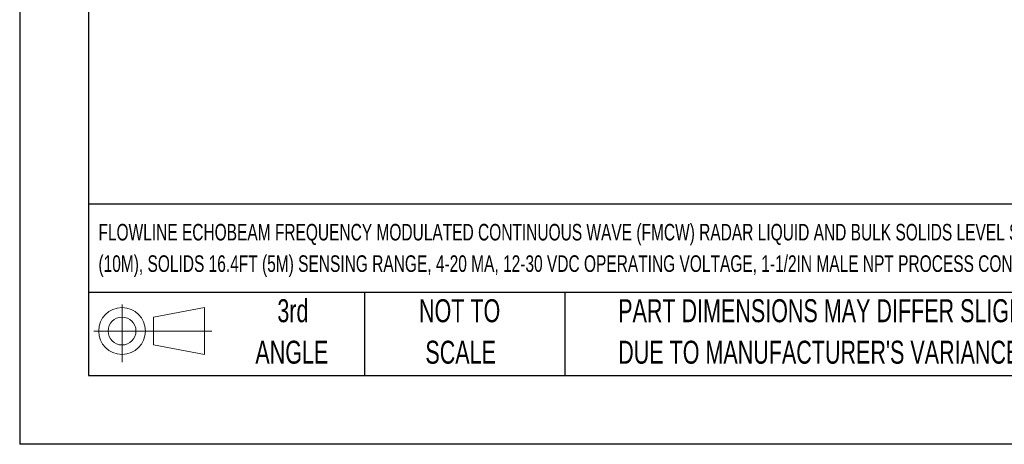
# Model space of a CAD drawing. Header units: inches. Extents: x 0 to 22, y 0 to 17.
# Tile 1 of 13: x 0 to 7.1, y 0 to 3.1. Entities that reach past the tile are written whole.
import ezdxf

# ---------------------------------------------------------------- set-up
doc = ezdxf.new("R2010")
doc.units = ezdxf.units.IN
doc.header["$LTSCALE"] = 2
doc.header["$MEASUREMENT"] = 0
doc.linetypes.add('CENTERX2', pattern=[0.8, 0.5, -0.1, 0.1, -0.1])
doc.layers.add('SLD-DEFPOINTS', color=7, linetype='Continuous')
doc.layers.add('TEXT', color=140, linetype='Continuous', lineweight=25)
doc.styles.add('SLDTEXTSTYLE0', font='TXT', dxfattribs={"width": 0.7})

# ---------------------------------------------------------------- blocks, each defined once
blk = doc.blocks.new('Block11')
at = {"color": 7, "linetype": 'Continuous', "lineweight": 18}
for p, q in [((0.2038, 0.4182), (0.2038, 0)), ((0.4315, 0.3281), (0.8012, 0.3962)), ((0.8012, 0.3962), (0.8012, 0.0576)), ((0.4315, 0.1257), (0.4315, 0.3281)), ((0, 0.2269), (0.8562, 0.2269)), ((0.4315, 0.1257), (0.8012, 0.0576))]:
    blk.add_line(p, q, dxfattribs=at)
for radius in [0.1693, 0.1012]:
    blk.add_circle((0.2038, 0.2269), radius, dxfattribs=at)
blk = doc.blocks.new('Block12')
at = {"layer": 'SLD-DEFPOINTS'}
blk.add_blockref('Block11', (0, 0), dxfattribs=at)
blk = doc.blocks.new('SW_NOTE_0')
at = {"layer": 'TEXT', "color": 0, "linetype": 'CENTERX2', "lineweight": 18, "char_height": 0.12, "attachment_point": 1, "style": 'SLDTEXTSTYLE0'}
for s, insert in [('FLOWLINE ECHOBEAM FREQUENCY MODULATED CONTINUOUS WAVE (FMCW) RADAR LIQUID AND BULK SOLIDS LEVEL SENSOR, LIQUID 32.8FT', (0, 0.1547)), ('(10M), SOLIDS 16.4FT (5M) SENSING RANGE, 4-20 MA, 12-30 VDC OPERATING VOLTAGE, 1-1/2IN MALE NPT PROCESS CONNECTION.', (0, -0.0732))]:
    blk.add_mtext(s, dxfattribs=dict(at, insert=insert))
blk = doc.blocks.new('SW_NOTE_0_3')
at = {"layer": 'TEXT', "color": 0, "linetype": 'CENTERX2', "lineweight": 18, "char_height": 0.166667, "attachment_point": 1, "style": 'SLDTEXTSTYLE0'}
for s, insert in [('PART DIMENSIONS MAY DIFFER SLIGHTLY', (0, 0.2148)), ("DUE TO MANUFACTURER'S VARIANCES", (0, -0.0861))]:
    blk.add_mtext(s, dxfattribs=dict(at, insert=insert))
blk = doc.blocks.new('SW_NOTE_0_4')
at = {"layer": 'TEXT', "color": 0, "linetype": 'CENTERX2', "lineweight": 18, "char_height": 0.16667, "attachment_point": 2, "style": 'SLDTEXTSTYLE0'}
for s, insert in [('NOT TO', (0.4141, 0.2148)), ('SCALE', (0.4216, -0.0861))]:
    blk.add_mtext(s, dxfattribs=dict(at, insert=insert))
blk = doc.blocks.new('SW_NOTE_0_5')
at = {"layer": 'TEXT', "color": 0, "linetype": 'CENTERX2', "lineweight": 18, "char_height": 0.16667, "attachment_point": 2, "style": 'SLDTEXTSTYLE0'}
for s, insert in [('3rd', (0.1823, 0.2148)), ('ANGLE', (0.1746, -0.0861))]:
    blk.add_mtext(s, dxfattribs=dict(at, insert=insert))

msp = doc.modelspace()

# ---------------------------------------------------------------- linework, layer by layer
at = {"color": 7, "linetype": 'Continuous'}
for p in [(0.0002, 17.0002), (22.0002, 0.0002)]:
    msp.add_line(p, (0.0002, 0.0002), dxfattribs=at)
at = {"layer": 'TEXT'}
for p, q in [((0.5, 16.5), (0.5, 0.5)), ((21.5, 1.7422), (0.5, 1.7422)), ((21.5, 1.1), (0.5, 1.1)), ((2.5, 1.1), (2.5, 0.5)), ((3.9537, 1.1), (3.9537, 0.5)), ((0.5, 0.5), (21.5, 0.5))]:
    msp.add_line(p, q, dxfattribs=at)

# ---------------------------------------------------------------- block references
at = {"layer": 'SLD-DEFPOINTS'}
msp.add_blockref('Block12', (0.5384, 0.5948), dxfattribs=at)
at = {"layer": 'TEXT', "linetype": 'CENTERX2', "lineweight": 18}
for name, p in [('SW_NOTE_0', (0.5713, 1.4436)), ('SW_NOTE_0_5', (1.799, 0.8374)), ('SW_NOTE_0_4', (2.7762, 0.8374)), ('SW_NOTE_0_3', (4.3401, 0.8374))]:
    msp.add_blockref(name, p, dxfattribs=at)

doc.saveas('drawing.dxf')
